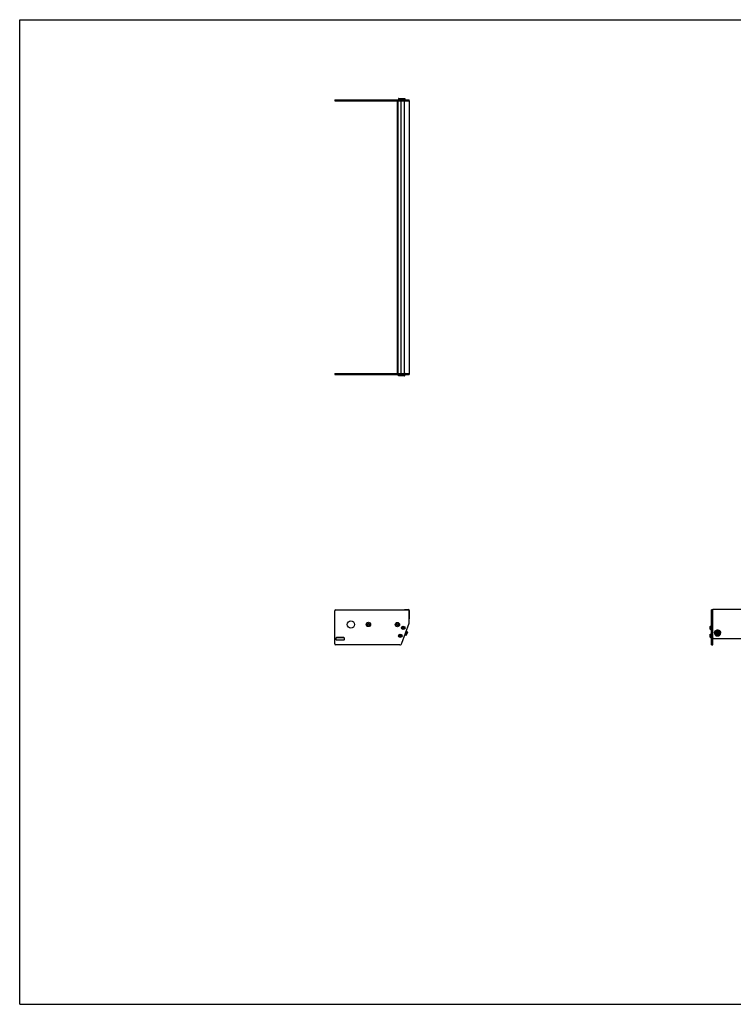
# Model space of a CAD drawing. Header units: inches. Extents: x 0 to 132, y 0 to 102.
# Tile 1 of 2: x 0 to 74, y 0 to 102. Entities that reach past the tile are written whole.
import ezdxf

# ---------------------------------------------------------------- set-up
doc = ezdxf.new("R2010")
doc.units = ezdxf.units.IN
doc.header["$LTSCALE"] = 7.26
doc.header["$MEASUREMENT"] = 0
doc.layers.get('0').update_dxf_attribs({"linetype": 'CONTINUOUS'})
for name, color, linetype in [('351200_DEFAULT_AS_MACHINED__BL0', 7, 'CONTINUOUS'), ('351201_BL1', 7, 'CONTINUOUS'), ('351202_WW_351202_28_BL5', 7, 'CONTINUOUS'), ('351203_WW_351203_28_BL8', 7, 'CONTINUOUS'), ('605279P_BL9', 7, 'CONTINUOUS'), ('9505XXM_950512M_BL2', 7, 'CONTINUOUS'), ('9505XXM_950512M_BL3', 7, 'CONTINUOUS'), ('9505XXM_950512M_BL6', 7, 'CONTINUOUS'), ('9505XXM_950512M_BL7', 7, 'CONTINUOUS'), ('9506XXM_950612M_BL4', 7, 'CONTINUOUS')]:
    doc.layers.add(name, color=color, linetype=linetype)

# ---------------------------------------------------------------- blocks, each defined once
blk = doc.blocks.new('351200_DEFAULT_AS_MACHINED__BL0', base_point=(52.2, 51.29))
at = {"layer": '351200_DEFAULT_AS_MACHINED__BL0', "color": 7, "linetype": 'CONTINUOUS'}
for p, q in [((32.62, 65.35), (39.9, 65.35)), ((32.62, 65.35), (32.62, 65.23)), ((40.34, 65.35), (40.34, 65.23)), ((32.62, 65.23), (40.34, 65.23)), ((32.71, 40.86), (40.25, 40.86)), ((71.65, 37.24), (71.65, 40.86)), ((71.77, 40.86), (71.65, 40.86)), ((32.62, 37.33), (32.62, 40.77)), ((40.34, 39.5), (40.34, 40.77)), ((71.77, 37.24), (71.77, 40.78)), ((39.58, 37.4), (40.34, 39.47)), ((39.82, 39.11), (39.84, 39.11)), ((39.82, 38.89), (39.84, 38.89)), ((32.75, 37.93), (32.75, 37.8)), ((33.56, 37.99), (32.81, 37.99)), ((33.62, 37.8), (33.62, 37.93)), ((39.53, 38.29), (39.54, 38.29)), ((39.53, 38.07), (39.54, 38.07)), ((39.35, 37.24), (32.71, 37.24)), ((32.81, 37.74), (33.56, 37.74)), ((71.65, 37.24), (71.77, 37.24))]:
    blk.add_line(p, q, dxfattribs=at)
for centre, radius in [((34.3, 39.35), 0.375), ((36.12, 39.35), 0.226), ((36.12, 39.35), 0.11), ((39.12, 39.34), 0.226), ((39.12, 39.34), 0.11)]:
    blk.add_circle(centre, radius, dxfattribs=at)
for centre, radius, start, end in [((32.71, 40.77), 0.09, 90, 180), ((40.25, 40.77), 0.09, 0, 90), ((39.84, 39), 0.11, 270, 90), ((40.25, 39.5), 0.09, 340, 360), ((32.81, 37.93), 0.06, 90, 180), ((32.81, 37.8), 0.06, 180, 270), ((33.56, 37.93), 0.06, 0, 90), ((33.56, 37.8), 0.06, 270, 360), ((39.54, 38.18), 0.11, 270, 90), ((32.71, 37.33), 0.09, 180, 270), ((39.35, 37.49), 0.25, 270, 340)]:
    blk.add_arc(centre, radius, start, end, dxfattribs=at)
blk = doc.blocks.new('351201_BL1', base_point=(66.37, 65.47))
at = {"layer": '351201_BL1', "color": 7, "linetype": 'CONTINUOUS'}
for p, q in [((32.62, 93.71), (32.62, 93.59)), ((32.62, 93.71), (40.34, 93.71)), ((32.62, 93.59), (39.9, 93.59)), ((40.34, 93.59), (40.34, 93.71)), ((100.13, 40.86), (100.01, 40.86)), ((100.13, 37.23), (100.13, 40.86)), ((100.01, 37.23), (100.01, 40.77)), ((33.56, 37.98), (32.81, 37.98)), ((39.35, 37.23), (32.71, 37.23)), ((100.13, 37.23), (100.01, 37.23))]:
    blk.add_line(p, q, dxfattribs=at)
for centre, start, end in [((36.12, 39.35), 0, 180), ((39.12, 39.35), 182.5339, 357.3372)]:
    blk.add_arc(centre, 0.11, start, end, dxfattribs=at)
blk = doc.blocks.new('9505XXM_950512M_BL2', base_point=(55.44, 51.62))
at = {"layer": '9505XXM_950512M_BL2', "color": 7, "linetype": 'CONTINUOUS'}
for p, q in [((39.23, 65.12), (39.23, 65.23)), ((39.53, 65.12), (39.23, 65.12)), ((39.25, 65.1), (39.23, 65.12)), ((39.55, 65.1), (39.25, 65.1)), ((39.55, 65.1), (39.55, 65.1)), ((39.33, 38.2), (39.38, 38.25)), ((39.35, 38.13), (39.33, 38.2)), ((39.42, 38.11), (39.35, 38.13)), ((39.38, 38.25), (39.45, 38.23)), ((39.47, 38.16), (39.42, 38.11)), ((39.45, 38.23), (39.47, 38.16)), ((71.51, 38.33), (71.53, 38.35)), ((71.51, 38.03), (71.51, 38.33)), ((71.51, 38.03), (71.53, 38.01)), ((71.53, 38.01), (71.53, 38.35)), ((71.53, 38.35), (71.65, 38.35)), ((71.53, 38.01), (71.65, 38.01))]:
    blk.add_line(p, q, dxfattribs=at)
for radius in [0.167, 0.148, 0.0682]:
    blk.add_circle((39.4, 38.18), radius, dxfattribs=at)
blk = doc.blocks.new('9505XXM_950512M_BL3', base_point=(55.59, 52.03))
at = {"layer": '9505XXM_950512M_BL3', "color": 7, "linetype": 'CONTINUOUS'}
for p, q in [((39.53, 65.12), (39.53, 65.23)), ((39.87, 65.12), (39.53, 65.12)), ((39.55, 65.1), (39.53, 65.12)), ((39.85, 65.1), (39.55, 65.1)), ((39.85, 65.1), (39.87, 65.12)), ((39.87, 65.12), (39.87, 65.23)), ((39.63, 39.01), (39.67, 39.06)), ((39.66, 38.95), (39.63, 39.01)), ((39.73, 38.94), (39.66, 38.95)), ((39.67, 39.06), (39.74, 39.06)), ((39.77, 39), (39.73, 38.94)), ((39.74, 39.06), (39.77, 39)), ((71.51, 39.15), (71.53, 39.17)), ((71.51, 38.86), (71.51, 39.15)), ((71.51, 38.86), (71.53, 38.84)), ((71.53, 38.84), (71.53, 39.17)), ((71.53, 39.17), (71.65, 39.17)), ((71.53, 38.84), (71.65, 38.84))]:
    blk.add_line(p, q, dxfattribs=at)
for radius in [0.167, 0.148, 0.0682]:
    blk.add_circle((39.7, 39), radius, dxfattribs=at)
blk = doc.blocks.new('9506XXM_950612M_BL4', base_point=(56.18, 38.43))
at = {"layer": '9506XXM_950612M_BL4', "color": 7, "linetype": 'CONTINUOUS'}
for p, q in [((40, 38.22), (39.89, 38.26)), ((40.14, 38.59), (40, 38.22)), ((40.03, 38.23), (40, 38.22)), ((40.14, 38.59), (40.03, 38.63)), ((40.15, 38.56), (40.03, 38.23)), ((40.15, 38.56), (40.14, 38.59)), ((72.07, 38.4), (72.07, 38.45)), ((72.18, 38.37), (72.2, 38.45)), ((72.25, 38.31), (72.18, 38.37)), ((72.19, 38.4), (72.25, 38.35)), ((72.2, 38.45), (72.29, 38.48)), ((72.25, 38.35), (72.34, 38.38)), ((72.25, 38.31), (72.25, 38.35)), ((72.34, 38.34), (72.25, 38.31)), ((72.29, 38.48), (72.36, 38.42)), ((72.35, 38.43), (72.34, 38.38)), ((72.36, 38.42), (72.34, 38.34)), ((72.34, 38.34), (72.34, 38.38)), ((72.47, 38.4), (72.47, 38.45))]:
    blk.add_line(p, q, dxfattribs=at)
for centre, radius, start, end in [((72.25, 38.45), 0.174, 166.8001, 179.9887), ((72.25, 38.4), 0.174, 166.8, 179.9898), ((72.26, 38.44), 0.195, 118.8258, 135.7172), ((72.29, 38.4), 0.174, 346.8, 359.9898)]:
    blk.add_arc(centre, radius, start, end, dxfattribs=at)
for points, knots in [([(72.07, 38.4), (72.07, 38.4), (72.07, 38.38), (72.08, 38.37), (72.08, 38.35), (72.09, 38.34), (72.09, 38.32), (72.1, 38.3), (72.11, 38.29), (72.12, 38.28), (72.14, 38.27), (72.15, 38.25), (72.16, 38.25), (72.19, 38.23), (72.21, 38.22), (72.25, 38.22), (72.29, 38.22), (72.32, 38.22), (72.35, 38.23), (72.38, 38.25), (72.4, 38.26), (72.41, 38.27), (72.42, 38.29), (72.43, 38.3), (72.44, 38.31), (72.45, 38.33), (72.46, 38.35), (72.46, 38.36), (72.46, 38.36)], [0, 0, 0, 0, 0.030216, 0.060467, 0.090784, 0.121196, 0.151728, 0.182403, 0.213238, 0.244244, 0.275426, 0.306784, 0.338312, 0.369998, 0.433711, 0.497802, 0.562041, 0.626177, 0.689977, 0.753243, 0.784666, 0.815914, 0.846985, 0.877883, 0.908614, 0.939196, 0.969658, 1, 1, 1, 1]), ([(72.47, 38.4), (72.47, 38.41), (72.47, 38.42), (72.46, 38.44), (72.46, 38.45), (72.45, 38.47), (72.45, 38.48), (72.44, 38.5), (72.43, 38.51), (72.42, 38.53), (72.4, 38.54), (72.39, 38.55), (72.38, 38.56), (72.36, 38.57), (72.33, 38.58), (72.29, 38.59), (72.26, 38.59), (72.22, 38.58), (72.19, 38.57), (72.16, 38.56), (72.14, 38.54), (72.13, 38.53), (72.12, 38.52), (72.11, 38.5), (72.1, 38.49), (72.09, 38.47), (72.08, 38.46), (72.08, 38.45), (72.08, 38.44)], [0, 0, 0, 0, 0.030216, 0.060467, 0.090784, 0.121196, 0.151728, 0.182403, 0.213238, 0.244244, 0.275426, 0.306784, 0.338312, 0.369998, 0.433711, 0.497802, 0.562041, 0.626177, 0.689977, 0.753243, 0.784666, 0.815914, 0.846985, 0.877883, 0.908614, 0.939196, 0.969658, 1, 1, 1, 1]), ([(72.08, 38.49), (72.08, 38.5), (72.08, 38.51), (72.1, 38.53), (72.11, 38.55), (72.12, 38.57), (72.13, 38.57)], [0, 0, 0, 0, 0.247626, 0.496632, 0.747333, 1, 1, 1, 1]), ([(72.1, 38.43), (72.1, 38.43), (72.09, 38.41), (72.09, 38.4), (72.09, 38.38), (72.1, 38.37), (72.1, 38.35), (72.11, 38.33), (72.11, 38.32), (72.12, 38.3), (72.13, 38.29), (72.14, 38.28), (72.16, 38.27), (72.17, 38.26), (72.18, 38.25), (72.2, 38.24), (72.23, 38.23), (72.27, 38.23), (72.3, 38.23), (72.34, 38.24), (72.36, 38.25), (72.38, 38.26), (72.39, 38.27), (72.41, 38.29), (72.42, 38.3), (72.43, 38.31), (72.43, 38.33), (72.44, 38.34), (72.44, 38.35), (72.44, 38.36)], [0, 0, 0, 0, 0.030331, 0.06063, 0.090912, 0.121225, 0.151607, 0.18209, 0.212705, 0.243478, 0.274425, 0.305559, 0.336884, 0.368395, 0.400083, 0.431931, 0.495941, 0.560261, 0.62461, 0.688705, 0.752299, 0.783886, 0.815288, 0.8465, 0.877524, 0.908366, 0.939043, 0.969586, 1, 1, 1, 1]), ([(72.44, 38.36), (72.44, 38.36), (72.45, 38.38), (72.45, 38.39), (72.45, 38.41), (72.45, 38.42), (72.44, 38.44), (72.44, 38.46), (72.43, 38.47), (72.42, 38.48), (72.41, 38.5), (72.4, 38.51), (72.39, 38.52), (72.37, 38.53), (72.36, 38.54), (72.34, 38.55), (72.31, 38.56), (72.27, 38.56), (72.24, 38.56), (72.21, 38.55), (72.18, 38.54), (72.16, 38.53), (72.15, 38.52), (72.14, 38.5), (72.12, 38.49), (72.12, 38.48), (72.11, 38.46), (72.1, 38.45), (72.1, 38.44), (72.1, 38.43)], [0, 0, 0, 0, 0.030331, 0.06063, 0.090912, 0.121225, 0.151607, 0.18209, 0.212705, 0.243478, 0.274425, 0.305559, 0.336884, 0.368395, 0.400083, 0.431931, 0.495941, 0.560261, 0.62461, 0.688705, 0.752299, 0.783886, 0.815288, 0.8465, 0.877524, 0.908366, 0.939043, 0.969586, 1, 1, 1, 1]), ([(72.17, 38.61), (72.18, 38.61), (72.2, 38.62), (72.22, 38.63), (72.25, 38.63), (72.28, 38.63), (72.3, 38.63), (72.33, 38.63), (72.36, 38.62), (72.37, 38.61), (72.38, 38.6)], [0, 0, 0, 0, 0.124258, 0.249247, 0.374731, 0.500441, 0.626091, 0.751398, 0.876106, 1, 1, 1, 1]), ([(72.38, 38.6), (72.39, 38.6), (72.4, 38.59), (72.42, 38.57), (72.43, 38.56), (72.44, 38.54), (72.45, 38.52), (72.46, 38.49), (72.47, 38.47), (72.47, 38.46), (72.47, 38.45)], [0, 0, 0, 0, 0.127929, 0.254908, 0.380925, 0.506025, 0.630311, 0.753933, 0.877092, 1, 1, 1, 1])]:
    blk.add_open_spline(points, degree=3, knots=knots, dxfattribs=at)
blk = doc.blocks.new('351202_WW_351202_28_BL5', base_point=(69.92, 65.75))
at = {"layer": '351202_WW_351202_28_BL5', "color": 7, "linetype": 'CONTINUOUS'}
for p, q in [((39.84, 65.42), (39.84, 93.53)), ((39.9, 93.59), (40.34, 93.59)), ((40.34, 93.59), (40.34, 65.35)), ((39.9, 65.35), (40.34, 65.35)), ((39.84, 40.9), (40.25, 40.9)), ((39.84, 40.9), (39.84, 40.86)), ((40.34, 40.8), (40.34, 39.92)), ((71.77, 39.88), (71.77, 40.9)), ((100.01, 40.9), (71.77, 40.9)), ((100.01, 40.9), (100.01, 39.88)), ((71.83, 37.9), (99.94, 37.9))]:
    blk.add_line(p, q, dxfattribs=at)
for centre, radius, start, end in [((39.9, 93.53), 0.0625, 90, 180), ((39.9, 65.42), 0.0625, 180, 270), ((40.25, 40.8), 0.096, 0, 90)]:
    blk.add_arc(centre, radius, start, end, dxfattribs=at)
for points, knots in [([(71.77, 37.95), (71.77, 37.94), (71.78, 37.93), (71.79, 37.92), (71.8, 37.91)], [0, 0, 0, 0, 0.49489, 1, 1, 1, 1]), ([(71.8, 37.91), (71.8, 37.91), (71.81, 37.9), (71.83, 37.9), (71.83, 37.9)], [0, 0, 0, 0, 0.497987, 1, 1, 1, 1]), ([(99.94, 37.9), (99.95, 37.9), (99.96, 37.9), (99.97, 37.91), (99.98, 37.91)], [0, 0, 0, 0, 0.502013, 1, 1, 1, 1]), ([(99.98, 37.91), (99.99, 37.92), (100, 37.93), (100, 37.94), (100.01, 37.95)], [0, 0, 0, 0, 0.50511, 1, 1, 1, 1])]:
    blk.add_open_spline(points, degree=3, knots=knots, dxfattribs=at)
blk = doc.blocks.new('9505XXM_950512M_BL6', base_point=(69.75, 65.93))
at = {"layer": '9505XXM_950512M_BL6', "color": 7, "linetype": 'CONTINUOUS'}
for p, q in [((39.25, 93.85), (39.23, 93.83)), ((39.25, 93.85), (39.55, 93.85)), ((39.55, 93.85), (39.55, 93.85)), ((39.23, 93.83), (39.23, 93.71)), ((39.23, 93.83), (39.53, 93.83)), ((100.24, 38.35), (100.13, 38.35)), ((100.24, 38.01), (100.13, 38.01)), ((100.26, 38.33), (100.24, 38.35)), ((100.24, 38.35), (100.24, 38.01)), ((100.26, 38.03), (100.24, 38.01)), ((100.26, 38.33), (100.26, 38.03))]:
    blk.add_line(p, q, dxfattribs=at)
blk = doc.blocks.new('9505XXM_950512M_BL7', base_point=(69.9, 66.34))
at = {"layer": '9505XXM_950512M_BL7', "color": 7, "linetype": 'CONTINUOUS'}
for p, q in [((39.55, 93.85), (39.53, 93.83)), ((39.55, 93.85), (39.85, 93.85)), ((39.85, 93.85), (39.87, 93.83)), ((39.53, 93.83), (39.53, 93.71)), ((39.53, 93.83), (39.87, 93.83)), ((39.87, 93.83), (39.87, 93.71)), ((100.24, 39.17), (100.13, 39.17)), ((100.24, 38.84), (100.13, 38.84)), ((100.26, 39.15), (100.24, 39.17)), ((100.24, 39.17), (100.24, 38.84)), ((100.26, 38.86), (100.24, 38.84)), ((100.26, 39.15), (100.26, 38.86))]:
    blk.add_line(p, q, dxfattribs=at)
blk = doc.blocks.new('351203_WW_351203_28_BL8', base_point=(69.56, 65.74))
at = {"layer": '351203_WW_351203_28_BL8', "color": 7, "linetype": 'CONTINUOUS'}
for p, q in [((39.11, 65.35), (39.11, 93.59)), ((39.21, 65.35), (39.21, 93.59)), ((39.49, 65.35), (39.49, 93.59)), ((71.77, 37.9), (100.01, 37.9))]:
    blk.add_line(p, q, dxfattribs=at)
blk = doc.blocks.new('605279P_BL9', base_point=(72.27, 38.47))
at = {"layer": '605279P_BL9', "color": 7, "linetype": 'CONTINUOUS'}
for p, q in [((71.96, 38.49), (71.96, 38.45)), ((72.58, 38.49), (72.58, 38.45))]:
    blk.add_line(p, q, dxfattribs=at)
for start, end in [(90.0009, 93.6895), (86.3043, 89.9979)]:
    blk.add_arc((72.27, 38.41), 0.33, start, end, dxfattribs=at)
for points, knots in [([(72, 38.63), (72.01, 38.64), (72.02, 38.66), (72.04, 38.68), (72.05, 38.7), (72.08, 38.72), (72.11, 38.74), (72.15, 38.76), (72.19, 38.77), (72.23, 38.78), (72.26, 38.78), (72.27, 38.78)], [0, 0, 0, 0, 0.121911, 0.183264, 0.24487, 0.368773, 0.493649, 0.619394, 0.745845, 0.872795, 1, 1, 1, 1]), ([(72.27, 38.78), (72.28, 38.78), (72.31, 38.78), (72.35, 38.77), (72.39, 38.76), (72.43, 38.74), (72.46, 38.72), (72.49, 38.7), (72.51, 38.68), (72.52, 38.66), (72.53, 38.64), (72.54, 38.63)], [0, 0, 0, 0, 0.127205, 0.254155, 0.380605, 0.50635, 0.631226, 0.755129, 0.816735, 0.878089, 1, 1, 1, 1]), ([(72.25, 38.74), (72.24, 38.74), (72.22, 38.74), (72.19, 38.73), (72.16, 38.72), (72.14, 38.71), (72.11, 38.7), (72.09, 38.68), (72.06, 38.67), (72.04, 38.65), (72.02, 38.63), (72.01, 38.6), (71.99, 38.58), (71.98, 38.56), (71.97, 38.53), (71.97, 38.5), (71.96, 38.48), (71.96, 38.46), (71.96, 38.45)], [0, 0, 0, 0, 0.064481, 0.128834, 0.193013, 0.256964, 0.320637, 0.383993, 0.447006, 0.509657, 0.571944, 0.633876, 0.695474, 0.756772, 0.817815, 0.878659, 0.939365, 1, 1, 1, 1]), ([(71.96, 38.49), (71.96, 38.5), (71.96, 38.53), (71.97, 38.56), (71.98, 38.6), (71.99, 38.62), (72, 38.63)], [0, 0, 0, 0, 0.248724, 0.497981, 0.748265, 1, 1, 1, 1]), ([(71.96, 38.45), (71.96, 38.44), (71.96, 38.42), (71.97, 38.39), (71.97, 38.36), (71.98, 38.34), (72, 38.31), (72.01, 38.29), (72.03, 38.26), (72.05, 38.24), (72.07, 38.22), (72.1, 38.21), (72.12, 38.19), (72.15, 38.18), (72.18, 38.17), (72.21, 38.16), (72.24, 38.16), (72.26, 38.16), (72.27, 38.16)], [0, 0, 0, 0, 0.060552, 0.12118, 0.181959, 0.242954, 0.304225, 0.365818, 0.427766, 0.490091, 0.552796, 0.615872, 0.679296, 0.743031, 0.80703, 0.871231, 0.935588, 1, 1, 1, 1]), ([(72.27, 38.16), (72.28, 38.16), (72.3, 38.16), (72.33, 38.16), (72.36, 38.17), (72.39, 38.18), (72.42, 38.19), (72.44, 38.21), (72.47, 38.22), (72.49, 38.24), (72.51, 38.26), (72.53, 38.29), (72.54, 38.31), (72.56, 38.34), (72.57, 38.36), (72.57, 38.39), (72.58, 38.42), (72.58, 38.44), (72.58, 38.45)], [0, 0, 0, 0, 0.064412, 0.128768, 0.192969, 0.256968, 0.320703, 0.384127, 0.447203, 0.509908, 0.572233, 0.634182, 0.695774, 0.757045, 0.818041, 0.87882, 0.939448, 1, 1, 1, 1]), ([(72.58, 38.45), (72.58, 38.46), (72.58, 38.48), (72.58, 38.5), (72.57, 38.53), (72.56, 38.56), (72.55, 38.58), (72.53, 38.6), (72.52, 38.63), (72.5, 38.65), (72.48, 38.67), (72.45, 38.68), (72.43, 38.7), (72.4, 38.71), (72.38, 38.72), (72.35, 38.73), (72.32, 38.74), (72.3, 38.74), (72.29, 38.74)], [0, 0, 0, 0, 0.060636, 0.121341, 0.182185, 0.243228, 0.304527, 0.366124, 0.428056, 0.490342, 0.552994, 0.616006, 0.679363, 0.743035, 0.806986, 0.871165, 0.935518, 1, 1, 1, 1]), ([(72.54, 38.63), (72.55, 38.62), (72.56, 38.6), (72.57, 38.56), (72.58, 38.53), (72.58, 38.5), (72.58, 38.49)], [0, 0, 0, 0, 0.251735, 0.50202, 0.751276, 1, 1, 1, 1])]:
    blk.add_open_spline(points, degree=3, knots=knots, dxfattribs=at)

msp = doc.modelspace()

# ---------------------------------------------------------------- linework, layer by layer
at = {"color": 7, "linetype": 'CONTINUOUS'}
for p, q in [((0, 0), (0, 102)), ((0, 102), (132, 102)), ((0, 0), (132, 0))]:
    msp.add_line(p, q, dxfattribs=at)

# ---------------------------------------------------------------- block references
at = {"layer": '351200_DEFAULT_AS_MACHINED__BL0'}
msp.add_blockref('351200_DEFAULT_AS_MACHINED__BL0', (52.2, 51.29), dxfattribs=at)
at = {"layer": '351201_BL1'}
msp.add_blockref('351201_BL1', (66.37, 65.47), dxfattribs=at)
at = {"layer": '351202_WW_351202_28_BL5'}
msp.add_blockref('351202_WW_351202_28_BL5', (69.92, 65.75), dxfattribs=at)
at = {"layer": '351203_WW_351203_28_BL8'}
msp.add_blockref('351203_WW_351203_28_BL8', (69.56, 65.74), dxfattribs=at)
at = {"layer": '605279P_BL9'}
msp.add_blockref('605279P_BL9', (72.27, 38.47), dxfattribs=at)
at = {"layer": '9505XXM_950512M_BL2'}
msp.add_blockref('9505XXM_950512M_BL2', (55.44, 51.62), dxfattribs=at)
at = {"layer": '9505XXM_950512M_BL3'}
msp.add_blockref('9505XXM_950512M_BL3', (55.59, 52.03), dxfattribs=at)
at = {"layer": '9505XXM_950512M_BL6'}
msp.add_blockref('9505XXM_950512M_BL6', (69.75, 65.93), dxfattribs=at)
at = {"layer": '9505XXM_950512M_BL7'}
msp.add_blockref('9505XXM_950512M_BL7', (69.9, 66.34), dxfattribs=at)
at = {"layer": '9506XXM_950612M_BL4'}
msp.add_blockref('9506XXM_950612M_BL4', (56.18, 38.43), dxfattribs=at)

doc.saveas('drawing.dxf')
